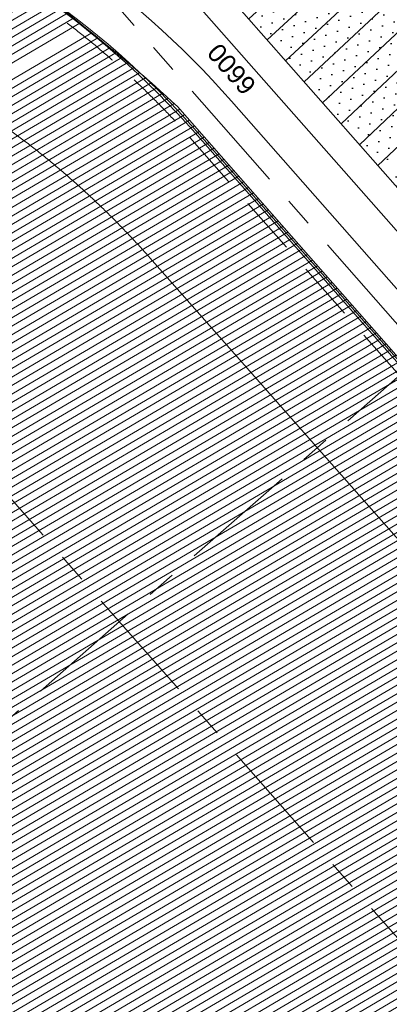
# Model space of a CAD drawing. Header units: millimetres. Extents: x 834119330 to 835277377, y 817781205 to 818243057.
# Tile 4 of 60: x 834337752 to 834341763, y 818010626 to 818021318. Entities that reach past the tile are written whole.
import ezdxf

# ---------------------------------------------------------------- set-up
doc = ezdxf.new("R2010")
doc.units = ezdxf.units.MM
doc.header["$LTSCALE"] = 100
for name, pattern in [('CENTER', [2, 1.25, -0.25, 0.25, -0.25]), ('DASHDOT', [25.400000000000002, 12.7, -6.350000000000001, 0, -6.350000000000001]), ('Grid Line', [22.224999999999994, 12.7, -3.174999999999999, 3.174999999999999, -3.174999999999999]), ('Hidden', [9.525000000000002, 6.350000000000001, -3.175000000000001]), ('PHANTOM', [63.50000000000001, 31.75, -6.350000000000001, 6.350000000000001, -6.350000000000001, 6.350000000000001, -6.350000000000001])]:
    doc.linetypes.add(name, pattern=pattern)
doc.layers.get('0').update_dxf_attribs({"lineweight": 0})
doc.layers.get('Defpoints').update_dxf_attribs({"lineweight": 0})
for name, color, linetype, lineweight in [('A-ANNO-NPLT', 5, 'CENTER', 13), ('A-WALL', 7, 'Continuous', 13), ('ATR01', 7, 'Continuous', 0), ('DLN020__', 6, 'DASHDOT', 0), ('DLN210__', 7, 'Continuous', 0), ('DLN240__', 1, 'Continuous', 0), ('HATCH', 8, 'Continuous', 0), ('HCL246', 1, 'Continuous', 0), ('Rev_D', 20, 'Continuous', 0), ('SITE BOUNDARY', 4, 'Continuous', 0), ('XREF', 1, 'Continuous', 0)]:
    doc.layers.add(name, color=color, linetype=linetype, lineweight=lineweight)
doc.layers.add('DLN032__', color=7, linetype='Continuous')
doc.layers.add('DLN660', color=1, linetype='Continuous')
doc.styles.add('StyleSwis721 Lt BT1', font='swissl.ttf')
doc.dimstyles.new('INTDIM', dxfattribs={"dimtxt": 200, "dimasz": 125, "dimexe": 100, "dimexo": 150, "dimgap": 80, "dimtad": 1, "dimdec": 0, "dimzin": 11, "dimdsep": 46, "dimtxsty": 'StyleSwis721 Lt BT1', "dimblk1": '_Open3011', "dimblk2": '_Open3011', "dimsah": 1, "dimcen": -125, "dimclrd": 256, "dimclre": 256, "dimclrt": 2, "dimaunit": 1, "dimadec": 5, "dimazin": 0, "dimtfac": 1, "dimtdec": 0, "dimtofl": 0, "dimtmove": 2, "dimatfit": 3, "dimldrblk": '_Open3011', "dimfxl": 1, "dimtolj": 1, "dimtzin": 0, "dimlwd": -1, "dimlwe": -1, "dimarcsym": 0})

# ---------------------------------------------------------------- blocks, each defined once
blk = doc.blocks.new('*D194')
at = {"layer": 'Defpoints', "color": 0, "linetype": 'ByBlock', "transparency": 16777216}
for p in [(834338337.5317183, 818023668.1093872, 1.664477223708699e-05), (834342697.884985, 818018713.5842181, 1.66447670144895e-05), (834342370.9135866, 818018425.8284867)]:
    blk.add_point(p, dxfattribs=at)
at = {"layer": 'DLN240__', "linetype": 'ByBlock', "transparency": 16777216}
for p, q in [((834338262.4627463, 818023602.0438938), (834337935.5220098, 818023314.3151468)), ((834338076.6564754, 818023305.3116689), (834342304.8480926, 818018500.8974589)), ((834342622.8160129, 818018647.5187248), (834342295.8446146, 818018359.7629933))]:
    blk.add_line(p, q, dxfattribs=at)
for points in [[(834338064.1449801, 818023294.3007531), (834338089.1679708, 818023316.3225845), (834338010.5909816, 818023380.3806406)], [(834342292.3365972, 818018489.8865432), (834342317.3595879, 818018511.9083745), (834342370.9135864, 818018425.8284872)]]:
    blk.add_solid(points, dxfattribs=at)
at = {"layer": 'DLN240__', "color": 2, "linetype": 'ByBlock', "transparency": 16777216, "insert": (834340053.5386386, 818020782.3477846), "char_height": 200, "attachment_point": 5, "rotation": 131.34984124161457, "style": 'StyleSwis721 Lt BT1'}
blk.add_mtext('\\A1;6600', dxfattribs=at)
blk = doc.blocks.new('_Open301')
at = {"layer": 'Rev_D', "linetype": 'ByBlock'}
blk.add_line((0, 0), (-1, 0), dxfattribs=at)
blk = doc.blocks.new('_Open3011')
at = {"layer": 'ATR01', "linetype": 'ByBlock'}
blk.add_line((0, 0), (-1, 0), dxfattribs=at)
at = {"layer": 'ATR01', "linetype": 'ByBlock', "yscale": 1.119319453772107, "zscale": 0.008}
blk.add_blockref('_Open301', (0, 0), dxfattribs=at)
blk = doc.blocks.new('TRENCH')
at = {"linetype": 'ByBlock'}
h = blk.add_hatch(dxfattribs=at)
h.set_pattern_fill('DOTS', color=256, scale=74.99999999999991)
h.set_pattern_definition([(41.34984124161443, (-351035.2678678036, -2.172474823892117), (-33.96973129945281, 128.7086088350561), [0, -119.0625])])
h.paths.add_polyline_path([(-395878.0585577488, -31469.08437570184), (-398418.058557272, -31469.08437617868), (-398418.0591773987, -24869.08435519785), (-395878.0591771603, -24869.08435567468)])
at = {"layer": 'HCL246', "linetype": 'ByBlock'}
h = blk.add_hatch(dxfattribs=at)
h.set_pattern_fill('_USER', color=8, scale=299.9999999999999, pattern_type=0)
h.set_pattern_definition([(360, (-398418.058557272, -31469.08437617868), (-2.842170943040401e-14, 300), [])])
h.paths.add_polyline_path([(-395878.0585477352, -31469.0845329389), (-398418.058557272, -31469.08437617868), (-398418.0591962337, -24869.08427699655), (-395878.059186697, -24869.08443387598)])
at = {"layer": 'HCL246', "color": 8, "linetype": 'ByBlock', "elevation": 5.151132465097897e-09}
blk.add_lwpolyline([(-395878.0585477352, -31469.0845329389), (-398418.058557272, -31469.08437617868), (-398418.0591962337, -24869.08427699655), (-395878.059186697, -24869.08443387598)], close=True, dxfattribs=at)
blk = doc.blocks.new('A$C7285572E')
at = {"layer": 'A-ANNO-NPLT', "color": 3, "linetype": 'PHANTOM'}
blk.add_lwpolyline([(258.840146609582, 2.508328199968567, -0.1937461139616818), (226.494099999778, 18.00010000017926), (220.2767651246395, 12.52837960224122), (224.9013822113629, 7.273580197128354), (217.3780834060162, 0.6525137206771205), (222.6353030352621, -5.321091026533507, -0.2570627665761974), (231.1648360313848, -8.394748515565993), (245.8627809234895, -25.09553706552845), (259.9058339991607, -12.73659846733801)], format="xyb", close=True, dxfattribs=at)
blk = doc.blocks.new('Grid Line')
at = {"layer": 'DLN020__', "linetype": 'Grid Line'}
for p, q in [((-4399.999931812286, -35085.25437068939), (-4399.999932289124, 27470.98781466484)), ((4.76837158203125e-07, 27470.98781502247), (2.384185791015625e-07, -35085.25437033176)), ((-9985.196259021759, -11890.36084318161), (30672.18452143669, -11890.3608430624))]:
    blk.add_line(p, q, dxfattribs=at)

msp = doc.modelspace()

# ---------------------------------------------------------------- hatches: boundary and pattern name
at = {"layer": 'A-WALL', "linetype": 'ByBlock'}
h = msp.add_hatch(dxfattribs=at)
h.set_pattern_fill('EARTH', color=1, scale=70, angle=45)
h.set_pattern_definition([(86.35019583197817, (834259067.9725451, 817913852.1457578), (-415.3024591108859, 471.894445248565), [444.5, -444.5]), (86.35019583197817, (834258901.6231256, 817913862.7567552), (-415.3024591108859, 471.894445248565), [444.5, -444.5]), (86.35019583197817, (834258735.273706, 817913873.3677526), (-415.3024591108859, 471.894445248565), [444.5, -444.5]), (176.3501958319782, (834258683.3608986, 817913932.3545582), (-471.894445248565, -415.3024591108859), [444.5, -444.5]), (176.3501958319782, (834258693.971896, 817914098.7039778), (-471.894445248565, -415.3024591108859), [444.5, -444.5]), (176.3501958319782, (834258704.5828934, 817914265.0533974), (-471.894445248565, -415.3024591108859), [444.5, -444.5])])
edge = h.paths.add_edge_path()
edge.add_line((834340573.9401423, 818045816.0773555), (834336024.7552061, 818041812.5042552))
edge.add_arc((834369885.5844324, 818077441.152635), 49152.37879555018, 226.457295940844, 266.4338080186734)
edge.add_line((834366828.2272502, 818028383.9522631), (834367803.587914, 818014432.7823398))
edge.add_line((834367803.587914, 818014432.7823398), (834358038.4785458, 818005838.6039642))
edge.add_line((834358038.4785458, 818005838.6039642), (834354765.1474665, 818002958.0774515))
edge.add_line((834354765.1474665, 818002958.0774515), (834360515.2826159, 817996424.3076239))
edge.add_line((834360515.2826159, 817996424.3076239), (834377661.1468215, 818011513.7640897))
edge.add_line((834377661.1468215, 818011513.7640897), (834376055.3816576, 818034955.0898898))
edge.add_arc((834369649.7554828, 818077415.8717787), 42941.23944780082, 227.3820118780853, 278.57893987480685, ccw=False)
at = {"layer": 'HATCH', "linetype": 'Continuous', "ltscale": 0.2}
h = msp.add_hatch(dxfattribs=at)
h.set_pattern_fill('DGN_ANSI31', color=8, scale=25, angle=-3.989509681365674e-09, style=0, pattern_type=2)
h.set_pattern_definition([(210.4004282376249, (848684328.1114694, 1012279243.278203), (40.1669417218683, -68.46172228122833), [])])
edge = h.paths.add_edge_path()
edge.add_line((834304369.9178588, 818035393.6443388), (834304072.4974862, 818035435.5383407))
edge.add_line((834304072.4974862, 818035435.5383408), (834304030.6783289, 818034793.0587554))
edge.add_line((834304030.6783288, 818034793.0587552), (834293138.2195108, 818027176.0337894))
edge.add_line((834293138.219511, 818027176.0337896), (834292658.3654084, 818027311.5582625))
edge.add_line((834292658.3654082, 818027311.5582626), (834292163.2810185, 818025227.6233453))
edge.add_line((834292163.2810189, 818025227.6233451), (834293757.0619063, 818024607.0308394))
edge.add_line((834293757.0619061, 818024607.0308394), (834294865.416257, 818023967.6404809))
edge.add_line((834294865.4162569, 818023967.6404808), (834296156.8742536, 818022940.0095154))
edge.add_line((834296156.8742537, 818022940.0095155), (834297099.8026237, 818021932.7953873))
edge.add_line((834297099.802624, 818021932.7953875), (834302306.6759403, 818016010.1479838))
edge.add_line((834302306.6759399, 818016010.1479838), (834273579.5777344, 817990755.1875517))
edge.add_line((834273579.5777347, 817990755.1875517), (834331000.8571684, 817925420.6441158))
edge.add_line((834331000.8571682, 817925420.6441162), (834375196.1992714, 817964315.8563646))
edge.add_line((834375196.1992713, 817964315.856364), (834374066.3398589, 817980996.7087481))
edge.add_line((834374066.3398589, 817980996.7087486), (834339463.320393, 818020376.0648733))
edge.add_arc((834328000.4580307, 818007970.7398579), 16890.50923650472, 47.2612146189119, 51.69748437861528)
edge.add_arc((834333427.8441128, 818015250.8383305), 7817.591371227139, 49.84168101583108, 69.23079940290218)
edge.add_arc((834333018.9148502, 818015427.2859437), 7810.301242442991, 65.96509768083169, 78.45877159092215)
edge.add_arc((834332634.573532, 818013897.0774372), 9386.730902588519, 78.02894900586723, 87.71232055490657)
edge.add_arc((834332591.446601, 818014607.765378), 8678.62508919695, 87.24053358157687, 99.73591736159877)
edge.add_line((834331123.8280873, 818023161.3979008), (834329930.938777, 818024516.8389789))
edge.add_line((834329930.9387771, 818024516.838979), (834326628.6112168, 818028269.1049356))
edge.add_line((834326628.6112167, 818028269.1049349), (834325599.3427485, 818029438.6882662))
edge.add_line((834325599.3427488, 818029438.6882665), (834316188.4252017, 818021156.3755944))
edge.add_line((834316188.4252015, 818021156.3755944), (834313686.4693277, 818024016.5062827))
edge.add_line((834313686.4693277, 818024016.5062826), (834313235.7130369, 818023646.4322566))
edge.add_line((834313235.7130369, 818023646.4322565), (834312968.6615137, 818023950.198931))
edge.add_line((834312968.6615137, 818023950.1989312), (834311053.4426948, 818022266.4655045))
edge.add_line((834311053.4426948, 818022266.4655044), (834308435.7527834, 818025244.0443176))
edge.add_line((834308435.7527835, 818025244.0443177), (834306762.32726, 818027183.250326))
edge.add_arc((834311650.6868776, 818031401.6292493), 6456.839822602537, 206.9382270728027, 220.7923428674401, ccw=False)
edge.add_arc((834329611.0852094, 818040528.5316589), 26603.21060789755, 202.0649511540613, 206.9382270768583, ccw=False)
edge.add_arc((834312203.3948425, 818033472.4028819), 7819.796721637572, 183.3977739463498, 202.064951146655, ccw=False)
edge.add_arc((834329308.2511154, 818034487.9516938), 24954.77403411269, 177.9200887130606, 183.3977739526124, ccw=False)

# ---------------------------------------------------------------- linework, layer by layer
at = {"layer": 'A-WALL', "color": 2, "linetype": 'Hidden', "lineweight": 13, "extrusion": (0, -3.388132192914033e-21, -1), "elevation": -2.213538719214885e-07}
msp.add_lwpolyline([(-834326581.2750336, 818028171.5038577), (-834331076.2192448, 818023064.0713806, 0.2591861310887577), (-834339600.3418653, 818020038.4035577), (-834354690.3405122, 818002892.1372453), (-834354767.1851641, 818002959.7714337)], format="xyb", dxfattribs=at)
at = {"layer": 'A-WALL', "color": 5, "lineweight": 13, "extrusion": (0, -3.388132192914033e-21, -1), "elevation": -2.213538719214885e-07}
for points in [[(-834330962.5181005, 818024101.4465266), (-834331310.6074737, 818023705.9268944), (-834331310.6074741, 818023705.926894, 0.2501240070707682), (-834340050.4331467, 818020435.1627264), (-834340050.4331471, 818020435.1627266), (-834354810.4220948, 818003663.8758075)], [(-834330587.1752859, 818023771.116733), (-834331114.6680026, 818023171.7470176), (-834331114.6680022, 818023171.7470162, 0.2576069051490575), (-834339675.3570789, 818020104.5300858), (-834339675.3570793, 818020104.530086), (-834354765.4090751, 818002958.2032037)]]:
    msp.add_lwpolyline(points, format="xyb", dxfattribs=at)
at = {"layer": 'DLN210__', "color": 0, "elevation": -0.001002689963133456}
msp.add_lwpolyline([(834374066.3398589, 817980996.7087486), (834339463.3203931, 818020376.064873, 0.01935929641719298), (834338469.4234658, 818021225.5527568, 0.08480340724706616), (834336199.9963688, 818022560.4147017, 0.0545680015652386), (834334581.5453184, 818023079.6706383, 0.04227683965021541), (834333009.2630175, 818023276.3271317, 0.05457548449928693), (834331123.8280873, 818023161.3979008), (834329930.9387771, 818024516.838979), (834329930.9387771, 818024516.838979), (834326628.6112167, 818028269.1049352), (834326628.6112167, 818028269.1049349), (834325599.3427488, 818029438.6882665), (834316188.4252015, 818021156.3755944), (834313686.4693277, 818024016.5062826), (834313235.7130369, 818023646.4322565), (834312968.6615137, 818023950.1989312), (834311053.4426948, 818022266.4655044), (834308435.7527835, 818025244.0443177), (834306762.3272599, 818027183.2503264, -0.06052372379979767), (834305894.4434125, 818028476.4896526, -0.02126688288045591), (834304956.3309759, 818030534.8382308, -0.08163152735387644), (834304397.3442966, 818033008.9423769, -0.02390546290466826), (834304369.9177814, 818035393.6434867)], format="xyb", dxfattribs=at)
at = {"layer": 'XREF', "linetype": 'ByBlock', "elevation": -0.07030414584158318}
msp.add_lwpolyline([(834374049.663717, 817981008.3016447), (834339656.589468, 818020088.0141282, 0.1273321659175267), (834335775.141412, 818022719.580705, 0.1265106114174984), (834331105.0318631, 818023144.8552775), (834326769.9313259, 818028070.9158642), (834328560.3100792, 818029646.5832759), (834307699.4605755, 818053350.0764482), (834257576.1286993, 818009238.3207024), (834331190.8250427, 817925592.3765575), (834375215.1315653, 817964337.0639359), (834374049.663717, 817981008.3016447)], format="xyb", dxfattribs=at)

# ---------------------------------------------------------------- block references
at = {"layer": 'DLN032__', "linetype": 'ByBlock', "rotation": 41.3498412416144}
msp.add_blockref('TRENCH', (834620905.8586501, 818305474.6227244, 4.865028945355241e-09), dxfattribs=at)
at = {"layer": 'DLN660', "linetype": 'ByBlock', "xscale": 1000, "yscale": 1000, "zscale": 1000, "rotation": 359.9996454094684}
msp.add_blockref('A$C7285572E', (834108000.8885983, 818027128.4017447, 1.531087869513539e-05), dxfattribs=at)
at = {"layer": 'SITE BOUNDARY', "color": 1, "rotation": 41.35019583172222}
msp.add_blockref('Grid Line', (834334280.8036567, 818026612.5922757, 2.213451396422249e-07), dxfattribs=at)

# ---------------------------------------------------------------- dimensions: what is measured, and where the dimension line sits
at = {"layer": 'DLN240__', "linetype": 'ByBlock'}
dim = msp.add_linear_dim(base=(834342370.9135866, 818018425.8284867, -1.642333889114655e-05), p1=(834338337.5317183, 818023668.1093873, 2.214333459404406e-07), p2=(834342697.884985, 818018713.584218, 2.214281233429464e-07), angle=131.3498386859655, dimstyle='INTDIM', override={"dimasz": 100, "dimexo": 100, "dimtix": 1, "dimtofl": 1, "dimfxl": 100, "dimarcsym": 2}, dxfattribs=at)
dim.commit()
dim.dimension.update_dxf_attribs({"geometry": '*D194', "text_midpoint": (834340053.5386387, 818020782.3477845, -1.642333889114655e-05)})

doc.saveas('drawing.dxf')
